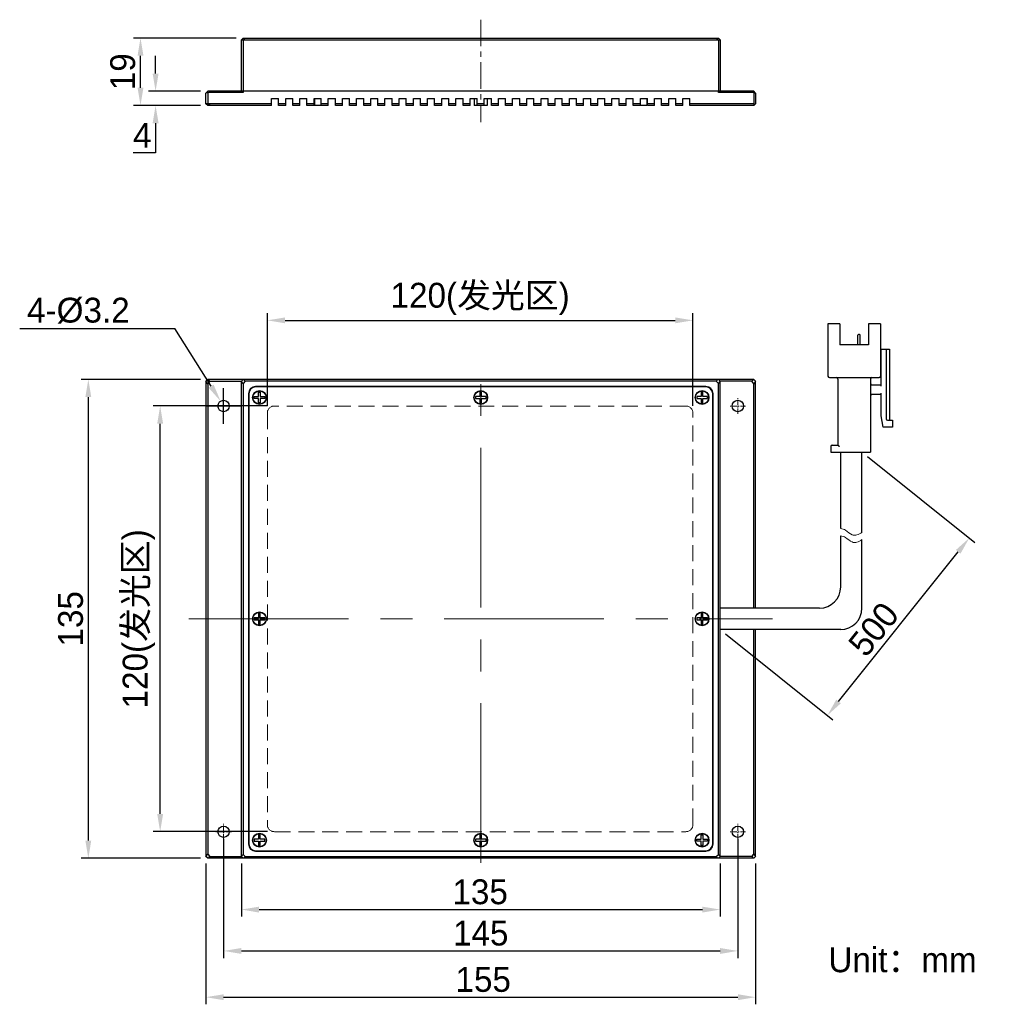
# Model space of a CAD drawing. Header units: inches. Extents: x 4548 to 4684, y -5474 to -5335.
import ezdxf

# ---------------------------------------------------------------- set-up
doc = ezdxf.new("R2010")
doc.units = ezdxf.units.IN
doc.header["$LTSCALE"] = 3
doc.header["$MEASUREMENT"] = 0
doc.header["$PDSIZE"] = -5
doc.linetypes.add('CENTERX2', pattern=[4, 2.5, -0.5, 0.5, -0.5])
doc.linetypes.add('DASHED2', pattern=[0.375, 0.25, -0.125])
doc.layers.get('Defpoints').update_dxf_attribs({"lineweight": 18})
for name, color, linetype, lineweight in [('中心线', 1, 'CENTERX2', 20), ('标注', 3, 'Continuous', 25), ('粗实线', 7, 'Continuous', 30), ('细实线', 7, 'Continuous', 15), ('虚线', 6, 'DASHED2', 18)]:
    doc.layers.add(name, color=color, linetype=linetype, lineweight=lineweight)
doc.styles.get("Standard").update_dxf_attribs({"font": '兰亭黑 GBK.TTF'})
doc.dimstyles.new('CST Standard', dxfattribs={"dimtxt": 3.5, "dimasz": 2.5, "dimexe": 1, "dimexo": 1, "dimgap": 0.6, "dimtad": 1, "dimtoh": 1, "dimdsep": 46, "dimtxsty": 'Standard', "dimcen": -2.5, "dimdle": 5, "dimclrd": 9, "dimclre": 9, "dimadec": 1, "dimazin": 2, "dimtfac": 1, "dimtofl": 0, "dimtmove": 0, "dimatfit": 0, "dimfxl": 1, "dimtolj": 1, "dimarcsym": 0})

# ---------------------------------------------------------------- blocks, each defined once
blk = doc.blocks.new('*X1')
at = {"layer": 'Defpoints', "color": 0}
for p in [(4573.98, -5453.06), (4651.48, -5453.06), (4651.48, -5472.89)]:
    blk.add_point(p, dxfattribs=at)
at = {"layer": '标注', "color": 9, "linetype": 'Continuous', "lineweight": -2, "ltscale": 3}
for p, q in [((4573.98, -5454.06), (4573.98, -5473.89)), ((4651.48, -5454.06), (4651.48, -5473.89)), ((4576.48, -5472.89), (4648.98, -5472.89))]:
    blk.add_line(p, q, dxfattribs=at)
at = {"layer": '标注', "color": 9}
for points in [[(4576.48, -5472.48), (4576.48, -5473.31), (4573.98, -5472.89)], [(4648.98, -5473.31), (4648.98, -5472.48), (4651.48, -5472.89)]]:
    blk.add_solid(points, dxfattribs=at)
at = {"layer": '标注', "color": 0, "ltscale": 3, "insert": (4613.08, -5470.41), "char_height": 3.5, "attachment_point": 5}
blk.add_mtext('\\A1;155', dxfattribs=at)
blk = doc.blocks.new('*X2')
at = {"layer": 'Defpoints', "color": 0}
for p in [(4578.98, -5453.06), (4646.48, -5453.06), (4646.48, -5460.54)]:
    blk.add_point(p, dxfattribs=at)
at = {"layer": '标注', "color": 9, "linetype": 'Continuous', "lineweight": -2, "ltscale": 3}
for p, q in [((4578.98, -5454.06), (4578.98, -5461.54)), ((4646.48, -5454.06), (4646.48, -5461.54)), ((4581.48, -5460.54), (4643.98, -5460.54))]:
    blk.add_line(p, q, dxfattribs=at)
at = {"layer": '标注', "color": 9}
for points in [[(4581.48, -5460.13), (4581.48, -5460.96), (4578.98, -5460.54)], [(4643.98, -5460.96), (4643.98, -5460.13), (4646.48, -5460.54)]]:
    blk.add_solid(points, dxfattribs=at)
at = {"layer": '标注', "color": 0, "ltscale": 3, "insert": (4612.65, -5458.06), "char_height": 3.5, "attachment_point": 5}
blk.add_mtext('\\A1;135', dxfattribs=at)
blk = doc.blocks.new('*X3')
at = {"layer": 'Defpoints', "color": 0}
for p in [(4567.54, -5389.56), (4583.65, -5389.56), (4583.65, -5449.56)]:
    blk.add_point(p, dxfattribs=at)
at = {"layer": '标注', "color": 9, "linetype": 'Continuous', "lineweight": -2, "ltscale": 3}
for p, q in [((4582.65, -5389.56), (4566.54, -5389.56)), ((4567.54, -5447.06), (4567.54, -5392.06)), ((4582.65, -5449.56), (4566.54, -5449.56))]:
    blk.add_line(p, q, dxfattribs=at)
at = {"layer": '标注', "color": 9}
for points in [[(4567.95, -5392.06), (4567.12, -5392.06), (4567.54, -5389.56)], [(4567.12, -5447.06), (4567.95, -5447.06), (4567.54, -5449.56)]]:
    blk.add_solid(points, dxfattribs=at)
at = {"layer": '标注', "color": 0, "ltscale": 3, "insert": (4564.53, -5419.56), "char_height": 3.5, "attachment_point": 5, "rotation": 90}
blk.add_mtext('\\A1;120(发光区)', dxfattribs=at)
blk = doc.blocks.new('*X4')
at = {"layer": 'Defpoints', "color": 0}
for p in [(4557.41, -5385.81), (4574.23, -5385.81), (4574.23, -5453.31)]:
    blk.add_point(p, dxfattribs=at)
at = {"layer": '标注', "color": 9, "linetype": 'Continuous', "lineweight": -2, "ltscale": 3}
for p, q in [((4573.23, -5385.81), (4556.41, -5385.81)), ((4557.41, -5450.81), (4557.41, -5388.31)), ((4573.23, -5453.31), (4556.41, -5453.31))]:
    blk.add_line(p, q, dxfattribs=at)
at = {"layer": '标注', "color": 9}
for points in [[(4557.82, -5388.31), (4556.99, -5388.31), (4557.41, -5385.81)], [(4556.99, -5450.81), (4557.82, -5450.81), (4557.41, -5453.31)]]:
    blk.add_solid(points, dxfattribs=at)
at = {"layer": '标注', "color": 0, "ltscale": 3, "insert": (4554.92, -5419.56), "char_height": 3.5, "attachment_point": 5, "rotation": 90}
blk.add_mtext('\\A1;135', dxfattribs=at)
blk = doc.blocks.new('*X5')
at = {"layer": 'Defpoints', "color": 0}
for p in [(4576.48, -5449.56), (4648.98, -5449.56), (4648.98, -5466.37)]:
    blk.add_point(p, dxfattribs=at)
at = {"layer": '标注', "color": 9, "linetype": 'Continuous', "lineweight": -2, "ltscale": 3}
for p, q in [((4576.48, -5450.56), (4576.48, -5467.37)), ((4648.98, -5450.56), (4648.98, -5467.37)), ((4578.98, -5466.37), (4646.48, -5466.37))]:
    blk.add_line(p, q, dxfattribs=at)
at = {"layer": '标注', "color": 9}
for points in [[(4578.98, -5465.96), (4578.98, -5466.79), (4576.48, -5466.37)], [(4646.48, -5466.79), (4646.48, -5465.96), (4648.98, -5466.37)]]:
    blk.add_solid(points, dxfattribs=at)
at = {"layer": '标注', "color": 0, "ltscale": 3, "insert": (4612.73, -5463.88), "char_height": 3.5, "attachment_point": 5}
blk.add_mtext('\\A1;145', dxfattribs=at)
blk = doc.blocks.new('*X6')
at = {"layer": 'Defpoints', "color": 0}
for p in [(4642.65, -5377.49), (4582.65, -5390.56), (4642.65, -5390.56)]:
    blk.add_point(p, dxfattribs=at)
at = {"layer": '标注', "color": 9, "linetype": 'Continuous', "lineweight": -2, "ltscale": 3}
for p, q in [((4582.65, -5389.56), (4582.65, -5376.49)), ((4585.15, -5377.49), (4640.15, -5377.49)), ((4642.65, -5389.56), (4642.65, -5376.49))]:
    blk.add_line(p, q, dxfattribs=at)
at = {"layer": '标注', "color": 9}
for points in [[(4585.15, -5377.08), (4585.15, -5377.91), (4582.65, -5377.49)], [(4640.15, -5377.91), (4640.15, -5377.08), (4642.65, -5377.49)]]:
    blk.add_solid(points, dxfattribs=at)
at = {"layer": '标注', "color": 0, "ltscale": 3, "insert": (4612.65, -5374.48), "char_height": 3.5, "attachment_point": 5}
blk.add_mtext('\\A1;120(发光区)', dxfattribs=at)
blk = doc.blocks.new('*X7')
at = {"layer": 'Defpoints', "color": 0}
for p in [(4576.06, -5388.89), (4576.91, -5390.24)]:
    blk.add_point(p, dxfattribs=at)
at = {"layer": '标注', "color": 9, "linetype": 'Continuous', "lineweight": -2, "ltscale": 3}
for p in [(4547.73, -5378.64), (4574.72, -5386.77)]:
    blk.add_line(p, (4569.58, -5378.64), dxfattribs=at)
at = {"layer": '标注', "color": 9, "linetype": 'Continuous', "ltscale": 3}
for p, q in [((4576.48, -5392.06), (4576.48, -5387.06)), ((4573.98, -5389.56), (4578.98, -5389.56))]:
    blk.add_line(p, q, dxfattribs=at)
at = {"layer": '标注', "color": 9}
blk.add_solid([(4574.37, -5387), (4575.07, -5386.55), (4576.06, -5388.89)], dxfattribs=at)
at = {"layer": '标注', "color": 0, "ltscale": 3, "insert": (4556, -5376.12), "char_height": 3.5, "attachment_point": 5}
blk.add_mtext('\\A1;\\A1;4-{\\fArial|b0|i0|c134|p34;%%C}3.2', dxfattribs=at)
blk = doc.blocks.new('*X8')
at = {"layer": 'Defpoints', "color": 0}
for p in [(4666.48, -5396.06), (4681.61, -5408.17), (4646.48, -5421.06)]:
    blk.add_point(p, dxfattribs=at)
at = {"layer": '标注', "color": 9, "linetype": 'Continuous', "lineweight": -2, "ltscale": 3}
for p, q in [((4667.26, -5396.69), (4682.39, -5408.79)), ((4663.17, -5431.21), (4680.05, -5410.12)), ((4647.26, -5421.69), (4662.39, -5433.79))]:
    blk.add_line(p, q, dxfattribs=at)
at = {"layer": '标注', "color": 9}
for points in [[(4680.37, -5410.38), (4679.72, -5409.86), (4681.61, -5408.17)], [(4662.85, -5430.95), (4663.5, -5431.47), (4661.61, -5433.17)]]:
    blk.add_solid(points, dxfattribs=at)
at = {"layer": '标注', "color": 0, "ltscale": 3, "insert": (4668.13, -5421.03), "char_height": 3.5, "attachment_point": 5, "rotation": 51.3402}
blk.add_mtext('\\A1;500', dxfattribs=at)
blk = doc.blocks.new('*X9')
at = {"layer": 'Defpoints', "color": 0}
for p in [(4566.89, -5345.2), (4574.23, -5345.2), (4574.23, -5347.2)]:
    blk.add_point(p, dxfattribs=at)
at = {"layer": '标注', "color": 9, "linetype": 'Continuous', "lineweight": -2, "ltscale": 3}
for p, q in [((4566.89, -5342.7), (4566.89, -5340.2)), ((4573.23, -5345.2), (4565.89, -5345.2)), ((4573.23, -5347.2), (4565.89, -5347.2)), ((4566.89, -5349.7), (4566.89, -5353.87)), ((4566.89, -5353.87), (4563.73, -5353.87))]:
    blk.add_line(p, q, dxfattribs=at)
at = {"layer": '标注', "color": 9}
for points in [[(4566.47, -5342.7), (4567.31, -5342.7), (4566.89, -5345.2)], [(4567.31, -5349.7), (4566.47, -5349.7), (4566.89, -5347.2)]]:
    blk.add_solid(points, dxfattribs=at)
at = {"layer": '标注', "color": 0, "ltscale": 3, "insert": (4565.01, -5351.41), "char_height": 3.5, "attachment_point": 5}
blk.add_mtext('\\A1;4', dxfattribs=at)
blk = doc.blocks.new('*X10')
at = {"layer": 'Defpoints', "color": 0}
for p in [(4564.76, -5337.7), (4579.23, -5337.7), (4574.23, -5347.2)]:
    blk.add_point(p, dxfattribs=at)
at = {"layer": '标注', "color": 9, "linetype": 'Continuous', "lineweight": -2, "ltscale": 3}
for p, q in [((4578.23, -5337.7), (4563.76, -5337.7)), ((4564.76, -5344.7), (4564.76, -5340.2)), ((4573.23, -5347.2), (4563.76, -5347.2))]:
    blk.add_line(p, q, dxfattribs=at)
at = {"layer": '标注', "color": 9}
for points in [[(4565.18, -5340.2), (4564.35, -5340.2), (4564.76, -5337.7)], [(4564.35, -5344.7), (4565.18, -5344.7), (4564.76, -5347.2)]]:
    blk.add_solid(points, dxfattribs=at)
at = {"layer": '标注', "color": 0, "ltscale": 3, "insert": (4562.27, -5342.45), "char_height": 3.5, "attachment_point": 5, "rotation": 90}
blk.add_mtext('\\A1;19', dxfattribs=at)

msp = doc.modelspace()

# ---------------------------------------------------------------- linework, layer by layer
at = {"layer": '中心线', "color": 0, "ltscale": 0.5}
msp.add_line((4612.7325, -5335.1146), (4612.7325, -5349.5741), dxfattribs=at)
at = {"layer": '中心线', "color": 0, "ltscale": 3}
for p, q in [((4612.7325, -5453.9671), (4612.7325, -5385.1601)), ((4571.5947, -5419.5636), (4653.8703, -5419.5636))]:
    msp.add_line(p, q, dxfattribs=at)
at = {"layer": '中心线', "color": 0, "ltscale": 0.1}
for p, q in [((4576.4825, -5390.6636), (4576.4825, -5388.4636)), ((4648.9825, -5390.6636), (4648.9825, -5388.4636)), ((4577.5825, -5389.5636), (4575.3825, -5389.5636)), ((4650.0825, -5389.5636), (4647.8825, -5389.5636)), ((4577.5825, -5449.5636), (4575.3825, -5449.5636)), ((4576.4825, -5450.6636), (4576.4825, -5448.4636)), ((4650.0825, -5449.5636), (4647.8825, -5449.5636)), ((4648.9825, -5450.6636), (4648.9825, -5448.4636))]:
    msp.add_line(p, q, dxfattribs=at)
at = {"layer": '粗实线', "color": 0}
for p, q in [((4579.2325, -5337.7011), (4578.9825, -5337.9511)), ((4578.9825, -5345.2046), (4578.9825, -5337.9511)), ((4579.2325, -5337.9792), (4578.9825, -5337.9792)), ((4579.2325, -5337.7011), (4646.2325, -5337.7011)), ((4579.2887, -5337.9511), (4579.2325, -5337.9792)), ((4579.2325, -5337.9792), (4579.2325, -5345.2011)), ((4579.5387, -5337.7011), (4579.2887, -5337.9511)), ((4579.2887, -5337.9511), (4646.1763, -5337.9511)), ((4645.9263, -5337.7011), (4646.1763, -5337.9511)), ((4646.2325, -5337.9792), (4646.1763, -5337.9511)), ((4646.2325, -5337.7011), (4646.4825, -5337.9511)), ((4646.2325, -5337.9792), (4646.2325, -5345.2011)), ((4646.4825, -5337.9792), (4646.2325, -5337.9792)), ((4646.4825, -5337.9511), (4646.4825, -5345.2011)), ((4573.9825, -5345.4511), (4574.2325, -5345.2011)), ((4573.9825, -5346.9511), (4573.9825, -5345.4511)), ((4574.2325, -5345.4286), (4573.9832, -5345.4504)), ((4651.2325, -5345.2011), (4574.2325, -5345.2011)), ((4574.3456, -5345.3761), (4574.2325, -5345.4286)), ((4574.2325, -5345.4286), (4574.2325, -5346.9049)), ((4574.3456, -5345.3761), (4574.5207, -5345.2011)), ((4579.2275, -5345.3761), (4574.3456, -5345.3761)), ((4579.2275, -5345.3761), (4578.9825, -5345.2046)), ((4579.2275, -5345.2011), (4579.2275, -5345.3761)), ((4646.2325, -5345.3761), (4646.2325, -5345.2011)), ((4646.4825, -5345.2011), (4646.2325, -5345.3761)), ((4651.1193, -5345.3761), (4646.2325, -5345.3761)), ((4650.9443, -5345.2011), (4651.1193, -5345.3761)), ((4651.2325, -5345.4286), (4651.1193, -5345.3761)), ((4651.4825, -5345.4511), (4651.2325, -5345.2011)), ((4651.2325, -5345.4286), (4651.2325, -5346.9511)), ((4651.4818, -5345.4504), (4651.2325, -5345.4286)), ((4651.4825, -5345.4511), (4651.4825, -5346.9511)), ((4573.9825, -5346.9049), (4574.2325, -5346.9049)), ((4574.2325, -5347.2011), (4573.9825, -5346.9511)), ((4574.2325, -5346.9049), (4574.325, -5346.9511)), ((4574.575, -5347.2011), (4574.325, -5346.9511)), ((4583.2325, -5346.9511), (4574.325, -5346.9511)), ((4583.2325, -5346.2011), (4584.2325, -5346.2011)), ((4583.2325, -5347.2011), (4583.2325, -5346.2011)), ((4584.2325, -5347.2011), (4584.2325, -5346.2011)), ((4585.2325, -5346.9511), (4584.2325, -5346.9511)), ((4585.2325, -5346.2011), (4586.2325, -5346.2011)), ((4585.2325, -5347.2011), (4585.2325, -5346.2011)), ((4586.2325, -5347.2011), (4586.2325, -5346.2011)), ((4587.2325, -5346.9511), (4586.2325, -5346.9511)), ((4587.2325, -5346.2011), (4588.2325, -5346.2011)), ((4587.2325, -5347.2011), (4587.2325, -5346.2011)), ((4588.2325, -5347.2011), (4588.2325, -5346.2011)), ((4589.2325, -5346.9511), (4588.2325, -5346.9511)), ((4589.2325, -5346.2011), (4590.2325, -5346.2011)), ((4589.2325, -5347.2011), (4589.2325, -5346.2011)), ((4589.3075, -5346.2011), (4589.3075, -5347.2011)), ((4590.2325, -5347.2011), (4590.2325, -5346.2011)), ((4591.2325, -5346.9511), (4590.2325, -5346.9511)), ((4591.2325, -5346.2011), (4592.2325, -5346.2011)), ((4591.2325, -5347.2011), (4591.2325, -5346.2011)), ((4592.2325, -5347.2011), (4592.2325, -5346.2011)), ((4593.2325, -5346.9511), (4592.2325, -5346.9511)), ((4593.2325, -5346.2011), (4594.2325, -5346.2011)), ((4593.2325, -5347.2011), (4593.2325, -5346.2011)), ((4594.2325, -5347.2011), (4594.2325, -5346.2011)), ((4595.2325, -5346.9511), (4594.2325, -5346.9511)), ((4595.2325, -5346.2011), (4596.2325, -5346.2011)), ((4595.2325, -5347.2011), (4595.2325, -5346.2011)), ((4596.2325, -5347.2011), (4596.2325, -5346.2011)), ((4597.2325, -5346.9511), (4596.2325, -5346.9511)), ((4597.2325, -5346.2011), (4598.2325, -5346.2011)), ((4597.2325, -5347.2011), (4597.2325, -5346.2011)), ((4598.2325, -5347.2011), (4598.2325, -5346.2011)), ((4599.2325, -5346.9511), (4598.2325, -5346.9511)), ((4599.2325, -5346.2011), (4600.2325, -5346.2011)), ((4599.2325, -5347.2011), (4599.2325, -5346.2011)), ((4600.2325, -5347.2011), (4600.2325, -5346.2011)), ((4601.2325, -5346.9511), (4600.2325, -5346.9511)), ((4601.2325, -5346.2011), (4602.2325, -5346.2011)), ((4601.2325, -5347.2011), (4601.2325, -5346.2011)), ((4602.2325, -5347.2011), (4602.2325, -5346.2011)), ((4603.2325, -5346.9511), (4602.2325, -5346.9511)), ((4603.2325, -5346.2011), (4604.2325, -5346.2011)), ((4603.2325, -5347.2011), (4603.2325, -5346.2011)), ((4604.2325, -5347.2011), (4604.2325, -5346.2011)), ((4605.2325, -5346.9511), (4604.2325, -5346.9511)), ((4605.2325, -5346.2011), (4606.2325, -5346.2011)), ((4605.2325, -5347.2011), (4605.2325, -5346.2011)), ((4606.2325, -5347.2011), (4606.2325, -5346.2011)), ((4607.2325, -5346.9511), (4606.2325, -5346.9511)), ((4607.2325, -5346.2011), (4608.2325, -5346.2011)), ((4607.2325, -5347.2011), (4607.2325, -5346.2011)), ((4608.2325, -5347.2011), (4608.2325, -5346.2011)), ((4609.2325, -5346.9511), (4608.2325, -5346.9511)), ((4609.2325, -5346.2011), (4610.2325, -5346.2011)), ((4609.2325, -5347.2011), (4609.2325, -5346.2011)), ((4610.2325, -5347.2011), (4610.2325, -5346.2011)), ((4611.2325, -5346.9511), (4610.2325, -5346.9511)), ((4611.2325, -5346.2011), (4612.2325, -5346.2011)), ((4611.2325, -5347.2011), (4611.2325, -5346.2011)), ((4611.8075, -5346.2011), (4611.8075, -5347.2011)), ((4612.2325, -5347.2011), (4612.2325, -5346.2011)), ((4613.2325, -5346.9511), (4612.2325, -5346.9511)), ((4613.2325, -5346.2011), (4614.2325, -5346.2011)), ((4613.2325, -5347.2011), (4613.2325, -5346.2011)), ((4613.6575, -5346.2011), (4613.6575, -5347.2011)), ((4614.2325, -5347.2011), (4614.2325, -5346.2011)), ((4615.2325, -5346.9511), (4614.2325, -5346.9511)), ((4615.2325, -5346.2011), (4616.2325, -5346.2011)), ((4615.2325, -5347.2011), (4615.2325, -5346.2011)), ((4616.2325, -5347.2011), (4616.2325, -5346.2011)), ((4617.2325, -5346.9511), (4616.2325, -5346.9511)), ((4617.2325, -5346.2011), (4618.2325, -5346.2011)), ((4617.2325, -5347.2011), (4617.2325, -5346.2011)), ((4618.2325, -5347.2011), (4618.2325, -5346.2011)), ((4619.2325, -5346.9511), (4618.2325, -5346.9511)), ((4619.2325, -5346.2011), (4620.2325, -5346.2011)), ((4619.2325, -5347.2011), (4619.2325, -5346.2011)), ((4620.2325, -5347.2011), (4620.2325, -5346.2011)), ((4621.2325, -5346.9511), (4620.2325, -5346.9511)), ((4621.2325, -5346.2011), (4622.2325, -5346.2011)), ((4621.2325, -5347.2011), (4621.2325, -5346.2011)), ((4622.2325, -5347.2011), (4622.2325, -5346.2011)), ((4623.2325, -5346.9511), (4622.2325, -5346.9511)), ((4623.2325, -5347.2011), (4623.2325, -5346.2011)), ((4623.2325, -5346.2011), (4624.2325, -5346.2011)), ((4624.2325, -5347.2011), (4624.2325, -5346.2011)), ((4625.2325, -5346.9511), (4624.2325, -5346.9511)), ((4625.2325, -5347.2011), (4625.2325, -5346.2011)), ((4625.2325, -5346.2011), (4626.2325, -5346.2011)), ((4626.2325, -5347.2011), (4626.2325, -5346.2011)), ((4627.2325, -5346.9511), (4626.2325, -5346.9511)), ((4627.2325, -5347.2011), (4627.2325, -5346.2011)), ((4627.2325, -5346.2011), (4628.2325, -5346.2011)), ((4628.2325, -5347.2011), (4628.2325, -5346.2011)), ((4629.2325, -5346.9511), (4628.2325, -5346.9511)), ((4629.2325, -5347.2011), (4629.2325, -5346.2011)), ((4629.2325, -5346.2011), (4630.2325, -5346.2011)), ((4630.2325, -5347.2011), (4630.2325, -5346.2011)), ((4631.2325, -5346.9511), (4630.2325, -5346.9511)), ((4631.2325, -5347.2011), (4631.2325, -5346.2011)), ((4631.2325, -5346.2011), (4632.2325, -5346.2011)), ((4632.2325, -5347.2011), (4632.2325, -5346.2011)), ((4633.2325, -5346.9511), (4632.2325, -5346.9511)), ((4633.2325, -5347.2011), (4633.2325, -5346.2011)), ((4633.2325, -5346.2011), (4634.2325, -5346.2011)), ((4634.2325, -5347.2011), (4634.2325, -5346.2011)), ((4635.2325, -5346.9511), (4634.2325, -5346.9511)), ((4635.2325, -5347.2011), (4635.2325, -5346.2011)), ((4635.2325, -5346.2011), (4636.2325, -5346.2011)), ((4636.1575, -5346.2011), (4636.1575, -5347.2011)), ((4636.2325, -5347.2011), (4636.2325, -5346.2011)), ((4637.2325, -5346.9511), (4636.2325, -5346.9511)), ((4637.2325, -5347.2011), (4637.2325, -5346.2011)), ((4637.2325, -5346.2011), (4638.2325, -5346.2011)), ((4638.2325, -5347.2011), (4638.2325, -5346.2011)), ((4639.2325, -5346.9511), (4638.2325, -5346.9511)), ((4639.2325, -5347.2011), (4639.2325, -5346.2011)), ((4639.2325, -5346.2011), (4640.2325, -5346.2011)), ((4640.2325, -5347.2011), (4640.2325, -5346.2011)), ((4641.2325, -5346.9511), (4640.2325, -5346.9511)), ((4641.2325, -5347.2011), (4641.2325, -5346.2011)), ((4641.2325, -5346.2011), (4642.2325, -5346.2011)), ((4642.2325, -5347.2011), (4642.2325, -5346.2011)), ((4651.2325, -5346.9511), (4642.2325, -5346.9511)), ((4651.4825, -5346.9511), (4651.2325, -5347.2011)), ((4651.2325, -5346.9511), (4651.3575, -5347.0761)), ((4583.2325, -5347.2011), (4574.2325, -5347.2011)), ((4585.2325, -5347.2011), (4584.2325, -5347.2011)), ((4587.2325, -5347.2011), (4586.2325, -5347.2011)), ((4589.2325, -5347.2011), (4588.2325, -5347.2011)), ((4590.2325, -5347.2011), (4589.3075, -5347.2011)), ((4591.2325, -5347.2011), (4590.2325, -5347.2011)), ((4593.2325, -5347.2011), (4592.2325, -5347.2011)), ((4595.2325, -5347.2011), (4594.2325, -5347.2011)), ((4597.2325, -5347.2011), (4596.2325, -5347.2011)), ((4599.2325, -5347.2011), (4598.2325, -5347.2011)), ((4601.2325, -5347.2011), (4600.2325, -5347.2011)), ((4603.2325, -5347.2011), (4602.2325, -5347.2011)), ((4605.2325, -5347.2011), (4604.2325, -5347.2011)), ((4607.2325, -5347.2011), (4606.2325, -5347.2011)), ((4609.2325, -5347.2011), (4608.2325, -5347.2011)), ((4611.2325, -5347.2011), (4610.2325, -5347.2011)), ((4612.2325, -5347.2011), (4611.8075, -5347.2011)), ((4613.2325, -5347.2011), (4612.2325, -5347.2011)), ((4613.6575, -5347.2011), (4613.2325, -5347.2011)), ((4615.2325, -5347.2011), (4614.2325, -5347.2011)), ((4617.2325, -5347.2011), (4616.2325, -5347.2011)), ((4619.2325, -5347.2011), (4618.2325, -5347.2011)), ((4621.2325, -5347.2011), (4620.2325, -5347.2011)), ((4623.2325, -5347.2011), (4622.2325, -5347.2011)), ((4625.2325, -5347.2011), (4624.2325, -5347.2011)), ((4627.2325, -5347.2011), (4626.2325, -5347.2011)), ((4629.2325, -5347.2011), (4628.2325, -5347.2011)), ((4631.2325, -5347.2011), (4630.2325, -5347.2011)), ((4633.2325, -5347.2011), (4632.2325, -5347.2011)), ((4635.2325, -5347.2011), (4634.2325, -5347.2011)), ((4636.1575, -5347.2011), (4635.2325, -5347.2011)), ((4637.2325, -5347.2011), (4636.2325, -5347.2011)), ((4639.2325, -5347.2011), (4638.2325, -5347.2011)), ((4641.2325, -5347.2011), (4640.2325, -5347.2011)), ((4651.2325, -5347.2011), (4642.2325, -5347.2011)), ((4663.3825, -5377.9636), (4661.6825, -5377.9636)), ((4661.6825, -5377.9636), (4661.6825, -5385.3636)), ((4663.3825, -5377.9636), (4663.3825, -5380.9636)), ((4669.0825, -5377.9636), (4667.3825, -5377.9636)), ((4667.3825, -5377.9636), (4667.3825, -5380.9636)), ((4669.0825, -5377.9636), (4669.0825, -5385.3636)), ((4665.8819, -5380.9636), (4665.8819, -5379.5836)), ((4666.1325, -5379.4836), (4665.9819, -5379.4836)), ((4666.2325, -5380.9636), (4666.2325, -5379.5836)), ((4667.3825, -5380.9636), (4663.3825, -5380.9636)), ((4669.0825, -5381.5636), (4670.3825, -5381.5636)), ((4669.1825, -5386.7636), (4669.1825, -5381.5636)), ((4669.8825, -5381.5636), (4669.8825, -5391.3636)), ((4670.3825, -5381.5636), (4670.3825, -5391.5636)), ((4669.1825, -5382.7636), (4669.0825, -5382.7636)), ((4573.9825, -5386.0636), (4574.2325, -5385.8136)), ((4651.2325, -5385.8136), (4574.2325, -5385.8136)), ((4574.5207, -5386.0636), (4574.3456, -5385.8136)), ((4578.9825, -5386.0636), (4579.2325, -5385.8136)), ((4579.2275, -5385.8136), (4578.9825, -5386.0586)), ((4579.5387, -5386.0636), (4579.2887, -5385.8136)), ((4645.9263, -5386.0636), (4646.1763, -5385.8136)), ((4646.2325, -5385.8136), (4646.4825, -5386.0636)), ((4646.4825, -5386.0586), (4646.2375, -5385.8136)), ((4651.1193, -5385.8136), (4650.9443, -5386.0636)), ((4651.4825, -5386.0636), (4651.2325, -5385.8136)), ((4661.8825, -5385.5636), (4668.8825, -5385.5636)), ((4663.0825, -5385.7636), (4663.0825, -5395.0636)), ((4667.6825, -5385.7636), (4667.6825, -5396.0636)), ((4573.9825, -5386.0636), (4573.9825, -5453.0636)), ((4574.2325, -5386.4189), (4573.9832, -5386.0629)), ((4574.5207, -5386.0636), (4574.2325, -5386.4189)), ((4574.2325, -5386.4189), (4574.2325, -5452.7083)), ((4574.5207, -5386.0636), (4578.9825, -5386.0636)), ((4578.9825, -5453.0686), (4578.9825, -5386.0586)), ((4579.2325, -5386.3698), (4578.9825, -5386.1198)), ((4579.5387, -5386.0636), (4579.2325, -5386.3698)), ((4579.2325, -5386.3698), (4579.2325, -5452.7574)), ((4645.9263, -5386.0636), (4579.5387, -5386.0636)), ((4644.4825, -5386.8136), (4580.9825, -5386.8136)), ((4644.4325, -5386.8636), (4581.0325, -5386.8636)), ((4646.2325, -5386.3698), (4645.9263, -5386.0636)), ((4646.2325, -5386.3698), (4646.4825, -5386.1198)), ((4646.2325, -5452.7574), (4646.2325, -5386.3698)), ((4646.4825, -5453.0636), (4646.4825, -5386.0586)), ((4650.9443, -5386.0636), (4646.4825, -5386.0636)), ((4651.2325, -5386.4189), (4650.9443, -5386.0636)), ((4651.4818, -5386.0629), (4651.2325, -5386.4189)), ((4651.2325, -5418.0636), (4651.2325, -5386.4189)), ((4651.4825, -5418.0636), (4651.4825, -5386.0636)), ((4667.8825, -5386.5636), (4669.1825, -5386.5636)), ((4579.9825, -5387.8136), (4579.9825, -5451.3136)), ((4580.0325, -5387.8636), (4580.0325, -5451.2636)), ((4580.7825, -5388.4886), (4580.7825, -5388.2386)), ((4580.7825, -5388.2386), (4581.4075, -5388.2386)), ((4581.4075, -5388.4886), (4580.7825, -5388.4886)), ((4581.4075, -5388.2386), (4581.4075, -5387.6136)), ((4581.4075, -5387.6136), (4581.6575, -5387.6136)), ((4581.4075, -5389.1136), (4581.4075, -5388.4886)), ((4581.6575, -5387.6136), (4581.6575, -5388.2386)), ((4581.6575, -5388.2386), (4582.2825, -5388.2386)), ((4581.6575, -5388.4886), (4581.6575, -5389.1136)), ((4582.2825, -5388.4886), (4581.6575, -5388.4886)), ((4582.2825, -5388.2386), (4582.2825, -5388.4886)), ((4611.9825, -5388.2386), (4611.9825, -5388.4886)), ((4612.6075, -5388.2386), (4611.9825, -5388.2386)), ((4611.9825, -5388.4886), (4612.6075, -5388.4886)), ((4612.6075, -5387.6136), (4612.6075, -5388.2386)), ((4612.8575, -5387.6136), (4612.6075, -5387.6136)), ((4612.6075, -5388.4886), (4612.6075, -5389.1136)), ((4612.8575, -5388.2386), (4612.8575, -5387.6136)), ((4613.4825, -5388.2386), (4612.8575, -5388.2386)), ((4612.8575, -5389.1136), (4612.8575, -5388.4886)), ((4612.8575, -5388.4886), (4613.4825, -5388.4886)), ((4613.4825, -5388.4886), (4613.4825, -5388.2386)), ((4643.1825, -5388.2386), (4643.1825, -5388.4886)), ((4643.8075, -5388.2386), (4643.1825, -5388.2386)), ((4643.1825, -5388.4886), (4643.8075, -5388.4886)), ((4643.8075, -5387.6136), (4643.8075, -5388.2386)), ((4644.0575, -5387.6136), (4643.8075, -5387.6136)), ((4643.8075, -5388.4886), (4643.8075, -5389.1136)), ((4644.0575, -5388.2386), (4644.0575, -5387.6136)), ((4644.6825, -5388.2386), (4644.0575, -5388.2386)), ((4644.0575, -5389.1136), (4644.0575, -5388.4886)), ((4644.0575, -5388.4886), (4644.6825, -5388.4886)), ((4644.6825, -5388.4886), (4644.6825, -5388.2386)), ((4645.4325, -5451.2636), (4645.4325, -5387.8636)), ((4645.4825, -5451.3136), (4645.4825, -5387.8136)), ((4669.1825, -5387.9636), (4667.8825, -5387.9636)), ((4669.1825, -5390.9636), (4669.1825, -5387.7636)), ((4581.6575, -5389.1136), (4581.4075, -5389.1136)), ((4612.6075, -5389.1136), (4612.8575, -5389.1136)), ((4643.8075, -5389.1136), (4644.0575, -5389.1136)), ((4669.4825, -5392.5636), (4669.1825, -5390.9636)), ((4670.7825, -5392.5636), (4669.4825, -5392.5636)), ((4670.0825, -5391.5636), (4670.7825, -5391.5636)), ((4670.7825, -5391.5636), (4670.7825, -5392.5636)), ((4662.0825, -5395.2636), (4662.0825, -5396.0636)), ((4662.2825, -5395.0636), (4663.0825, -5395.0636)), ((4662.0825, -5396.0636), (4667.6825, -5396.0636)), ((4581.6575, -5418.8136), (4581.4075, -5418.8136)), ((4581.4075, -5418.8136), (4581.4075, -5419.4386)), ((4581.6575, -5419.4386), (4581.6575, -5418.8136)), ((4643.8075, -5418.8136), (4643.8075, -5419.4386)), ((4644.0575, -5418.8136), (4643.8075, -5418.8136)), ((4644.0575, -5419.4386), (4644.0575, -5418.8136)), ((4581.4075, -5419.4386), (4580.7825, -5419.4386)), ((4580.7825, -5419.4386), (4580.7825, -5419.6886)), ((4580.7825, -5419.6886), (4581.4075, -5419.6886)), ((4581.4075, -5419.6886), (4581.4075, -5420.3136)), ((4581.4075, -5420.3136), (4581.6575, -5420.3136)), ((4582.2825, -5419.4386), (4581.6575, -5419.4386)), ((4581.6575, -5419.6886), (4582.2825, -5419.6886)), ((4581.6575, -5420.3136), (4581.6575, -5419.6886)), ((4582.2825, -5419.6886), (4582.2825, -5419.4386)), ((4643.1825, -5419.4386), (4643.1825, -5419.6886)), ((4643.8075, -5419.4386), (4643.1825, -5419.4386)), ((4643.1825, -5419.6886), (4643.8075, -5419.6886)), ((4643.8075, -5419.6886), (4643.8075, -5420.3136)), ((4643.8075, -5420.3136), (4644.0575, -5420.3136)), ((4644.6825, -5419.4386), (4644.0575, -5419.4386)), ((4644.0575, -5420.3136), (4644.0575, -5419.6886)), ((4644.0575, -5419.6886), (4644.6825, -5419.6886)), ((4644.6825, -5419.6886), (4644.6825, -5419.4386)), ((4651.2325, -5452.7083), (4651.2325, -5421.0636)), ((4651.4825, -5453.0636), (4651.4825, -5421.0636)), ((4580.7825, -5450.6386), (4580.7825, -5450.8886)), ((4581.4075, -5450.6386), (4580.7825, -5450.6386)), ((4580.7825, -5450.8886), (4581.4075, -5450.8886)), ((4581.4075, -5450.0136), (4581.4075, -5450.6386)), ((4581.6575, -5450.0136), (4581.4075, -5450.0136)), ((4581.4075, -5450.8886), (4581.4075, -5451.5136)), ((4581.6575, -5450.6386), (4581.6575, -5450.0136)), ((4582.2825, -5450.6386), (4581.6575, -5450.6386)), ((4581.6575, -5451.5136), (4581.6575, -5450.8886)), ((4581.6575, -5450.8886), (4582.2825, -5450.8886)), ((4582.2825, -5450.8886), (4582.2825, -5450.6386)), ((4612.6075, -5450.6386), (4611.9825, -5450.6386)), ((4611.9825, -5450.6386), (4611.9825, -5450.8886)), ((4611.9825, -5450.8886), (4612.6075, -5450.8886)), ((4612.8575, -5450.0136), (4612.6075, -5450.0136)), ((4612.6075, -5450.0136), (4612.6075, -5450.6386)), ((4612.6075, -5450.8886), (4612.6075, -5451.5136)), ((4612.8575, -5450.6386), (4612.8575, -5450.0136)), ((4613.4825, -5450.6386), (4612.8575, -5450.6386)), ((4612.8575, -5450.8886), (4613.4825, -5450.8886)), ((4612.8575, -5451.5136), (4612.8575, -5450.8886)), ((4613.4825, -5450.8886), (4613.4825, -5450.6386)), ((4643.1825, -5450.8886), (4643.1825, -5450.6386)), ((4643.1825, -5450.6386), (4643.8075, -5450.6386)), ((4643.8075, -5450.8886), (4643.1825, -5450.8886)), ((4643.8075, -5450.6386), (4643.8075, -5450.0136)), ((4643.8075, -5450.0136), (4644.0575, -5450.0136)), ((4643.8075, -5451.5136), (4643.8075, -5450.8886)), ((4644.0575, -5450.0136), (4644.0575, -5450.6386)), ((4644.0575, -5450.6386), (4644.6825, -5450.6386)), ((4644.0575, -5450.8886), (4644.0575, -5451.5136)), ((4644.6825, -5450.8886), (4644.0575, -5450.8886)), ((4644.6825, -5450.6386), (4644.6825, -5450.8886)), ((4580.9825, -5452.3136), (4644.4825, -5452.3136)), ((4581.0325, -5452.2636), (4644.4325, -5452.2636)), ((4581.4075, -5451.5136), (4581.6575, -5451.5136)), ((4612.6075, -5451.5136), (4612.8575, -5451.5136)), ((4644.0575, -5451.5136), (4643.8075, -5451.5136)), ((4574.2325, -5453.3136), (4573.9825, -5453.0636)), ((4573.9832, -5453.0644), (4574.2325, -5452.7083)), ((4574.2325, -5452.7083), (4574.5207, -5453.0636)), ((4646.2325, -5453.3136), (4574.2325, -5453.3136)), ((4574.3456, -5453.3136), (4574.5207, -5453.0636)), ((4574.5207, -5453.0636), (4578.9825, -5453.0636)), ((4579.2325, -5452.7574), (4578.9825, -5453.0074)), ((4579.2325, -5453.3136), (4578.9825, -5453.0636)), ((4578.9825, -5453.0686), (4579.2275, -5453.3136)), ((4579.2325, -5452.7574), (4579.5387, -5453.0636)), ((4579.5387, -5453.0636), (4579.2887, -5453.3136)), ((4579.5387, -5453.0636), (4645.9263, -5453.0636)), ((4645.9263, -5453.0636), (4646.2325, -5452.7574)), ((4645.9263, -5453.0636), (4646.1763, -5453.3136)), ((4646.2325, -5452.7574), (4646.4825, -5453.0074)), ((4646.4825, -5453.0636), (4646.2325, -5453.3136)), ((4651.2325, -5453.3136), (4646.2325, -5453.3136)), ((4650.9443, -5453.0636), (4646.4825, -5453.0636)), ((4650.9443, -5453.0636), (4651.2325, -5452.7083)), ((4650.9443, -5453.0636), (4651.1193, -5453.3136)), ((4651.2325, -5452.7083), (4651.4818, -5453.0644)), ((4651.4825, -5453.0636), (4651.2325, -5453.3136))]:
    msp.add_line(p, q, dxfattribs=at)
at = {"layer": '粗实线', "color": 0, "ltscale": 3}
for p, q in [((4663.4825, -5406.8247), (4663.4825, -5396.0636)), ((4666.4825, -5407.3719), (4666.4825, -5396.0636)), ((4663.4825, -5415.0636), (4663.4825, -5407.8508)), ((4666.4825, -5418.0636), (4666.4825, -5408.3979)), ((4660.4825, -5418.0636), (4646.4825, -5418.0636)), ((4663.4825, -5421.0636), (4646.4825, -5421.0636))]:
    msp.add_line(p, q, dxfattribs=at)
at = {"layer": '粗实线', "color": 0}
for centre, radius in [((4576.4825, -5389.5636), 0.8), ((4581.5325, -5388.3636), 0.975), ((4581.5325, -5388.3636), 0.925), ((4612.7325, -5388.3636), 0.975), ((4612.7325, -5388.3636), 0.925), ((4643.9325, -5388.3636), 0.975), ((4643.9325, -5388.3636), 0.925), ((4648.9825, -5389.5636), 0.8), ((4581.5325, -5419.5636), 0.975), ((4581.5325, -5419.5636), 0.925), ((4643.9325, -5419.5636), 0.975), ((4643.9325, -5419.5636), 0.925), ((4576.4825, -5449.5636), 0.8), ((4581.5325, -5450.7636), 0.975), ((4612.7325, -5450.7636), 0.975), ((4643.9325, -5450.7636), 0.975), ((4648.9825, -5449.5636), 0.8), ((4581.5325, -5450.7636), 0.925), ((4612.7325, -5450.7636), 0.925), ((4643.9325, -5450.7636), 0.925)]:
    msp.add_circle(centre, radius, dxfattribs=at)
for centre, radius, start, end in [((4665.9819, -5379.5836), 0.1, 90, 180), ((4666.1325, -5379.5836), 0.1, 360, 90), ((4661.8825, -5385.3636), 0.2, 180, 270), ((4662.8825, -5385.7636), 0.2, 360, 90), ((4667.8825, -5385.7636), 0.2, 90, 180), ((4668.8825, -5385.3636), 0.2, 270, 0), ((4580.9825, -5387.8136), 1, 90, 180), ((4581.0325, -5387.8636), 1, 90, 180), ((4644.4325, -5387.8636), 1, 0, 90), ((4644.4825, -5387.8136), 1, 360, 90), ((4667.8825, -5386.3636), 0.2, 180, 270), ((4667.8825, -5388.1636), 0.2, 90, 180), ((4670.0825, -5391.3636), 0.2, 180, 270), ((4662.2825, -5395.2636), 0.2, 90, 180), ((4580.9825, -5451.3136), 1, 180, 270), ((4581.0325, -5451.2636), 1, 180, 270), ((4644.4325, -5451.2636), 1, 270, 0), ((4644.4825, -5451.3136), 1, 270, 0)]:
    msp.add_arc(centre, radius, start, end, dxfattribs=at)
at = {"layer": '粗实线', "color": 0, "ltscale": 3}
for centre, end in [((4660.4825, -5415.0636), 360), ((4663.4825, -5418.0636), 0)]:
    msp.add_arc(centre, 3, 270, end, dxfattribs=at)
at = {"layer": '粗实线', "color": 0}
msp.add_open_spline([(4663.0825, -5395.0636), (4663.0851, -5395.0663), (4663.0945, -5395.0756), (4663.1132, -5395.0943), (4663.1403, -5395.1214), (4663.1727, -5395.1538), (4663.2082, -5395.1894), (4663.2452, -5395.2263), (4663.2701, -5395.2512), (4663.2825, -5395.2636)], degree=3, knots=[0, 0, 0, 0, 6200.11875335, 21968.86396293, 43891.33161739, 69747.66571476, 97988.20816729, 127312.80608908, 156430.62509575, 156430.62509575, 156430.62509575, 156430.62509575], dxfattribs=at)
at = {"layer": '细实线', "color": 0, "ltscale": 3}
for points, knots in [([(4663.4825, -5406.8247), (4663.7211, -5406.8614), (4664.27, -5407.0607), (4665.2144, -5408.0148), (4666.0035, -5407.7136), (4666.4825, -5407.3719)], [0, 0, 0, 0, 16708.29746285, 39364.71443042, 72603.39510206, 72603.39510206, 72603.39510206, 72603.39510206]), ([(4663.4825, -5407.8508), (4663.7211, -5407.8874), (4664.27, -5408.0868), (4665.2144, -5409.0409), (4666.0035, -5408.7397), (4666.4825, -5408.3979)], [0, 0, 0, 0, 16709.9955185, 39368.71504604, 72610.77374766, 72610.77374766, 72610.77374766, 72610.77374766])]:
    msp.add_open_spline(points, degree=3, knots=knots, dxfattribs=at)
at = {"layer": '虚线', "color": 0, "ltscale": 3}
for p, q in [((4641.6461, -5389.5636), (4583.6461, -5389.5636)), ((4582.6461, -5390.5636), (4582.6461, -5448.5636)), ((4642.6461, -5448.5636), (4642.6461, -5390.5636)), ((4583.6461, -5449.5636), (4641.6461, -5449.5636))]:
    msp.add_line(p, q, dxfattribs=at)
for centre, start, end in [((4583.6461, -5390.5636), 90, 180), ((4641.6461, -5390.5636), 0, 90), ((4583.6461, -5448.5636), 180, 270), ((4641.6461, -5448.5636), 270, 0)]:
    msp.add_arc(centre, 1, start, end, dxfattribs=at)

# ---------------------------------------------------------------- texts
at = {"layer": '标注', "color": 0, "ltscale": 3, "insert": (4661.7528, -5465.8724), "char_height": 3.5, "width": 55.615857, "attachment_point": 1}
msp.add_mtext('{\\C0;Unit：mm}', dxfattribs=at)

# ---------------------------------------------------------------- dimensions: what is measured, and where the dimension line sits
at = {"layer": '标注', "color": 0, "ltscale": 3}
for base, p1, p2, angle, override, picture, middle in [((4564.7632, -5337.7011), (4574.2325, -5347.2011), (4579.2325, -5337.7011), 90, {"dimlfac": 2, "dimsah": 1, "dimtzin": 0}, '*X10', (4562.2666, -5342.4511)), ((4642.6461, -5377.4922), (4582.6461, -5390.5636), (4642.6461, -5390.5636), 0, {"dimlfac": 2, "dimpost": '(发光区)', "dimsah": 1, "dimtzin": 0}, '*X6', (4612.6461, -5374.4825)), ((4557.4069, -5385.8136), (4574.2325, -5453.3136), (4574.2325, -5385.8136), 90, {"dimlfac": 2, "dimsah": 1, "dimtzin": 0}, '*X4', (4554.9195, -5419.5636)), ((4567.5377, -5389.5636), (4583.6461, -5449.5636), (4583.6461, -5389.5636), 90, {"dimlfac": 2, "dimpost": '(发光区)', "dimsah": 1, "dimtzin": 0}, '*X3', (4564.528, -5419.5636))]:
    dim = msp.add_linear_dim(base=base, p1=p1, p2=p2, angle=angle, dimstyle='CST Standard', override=override, dxfattribs=at)
    dim.commit()
    dim.dimension.update_dxf_attribs({"geometry": picture, "text_midpoint": middle})
dim = msp.add_linear_dim(base=(4566.8913, -5345.2011), p1=(4574.2325, -5347.2011), p2=(4574.2325, -5345.2011), angle=90, dimstyle='CST Standard', override={"dimlfac": 2, "dimsah": 1, "dimtzin": 0}, dxfattribs=at)
dim.commit()
dim.dimension.update_dxf_attribs({"geometry": '*X9', "text_midpoint": (4565.0086, -5353.8705), "dimtype": 160})
dim = msp.add_diameter_dim_2p(p1=(4576.9099, -5390.2399), p2=(4576.055, -5388.8874), text='\\A1;4-{\\fArial|b0|i0|c134|p34;%%C}3.2', dimstyle='CST Standard', override={"dimlfac": 2, "dimpost": '4-%%C<>通孔', "dimtxsty": 'Standard', "dimsah": 1, "dimtzin": 0}, dxfattribs=at)
dim.commit()
dim.dimension.update_dxf_attribs({"geometry": '*X7', "text_midpoint": (4555.9992, -5378.6412), "dimtype": 163})
dim = msp.add_linear_dim(base=(4681.6096, -5408.1653), p1=(4646.4825, -5421.0636), p2=(4666.4825, -5396.0636), angle=51.340192, text='500', dimstyle='CST Standard', override={"dimlfac": 2, "dimsah": 1, "dimtzin": 0}, dxfattribs=at)
dim.commit()
dim.dimension.update_dxf_attribs({"geometry": '*X8', "text_midpoint": (4670.0772, -5422.5808), "dimtype": 160})
for base, p1, p2, picture, middle in [((4648.9825, -5466.3723), (4576.4825, -5449.5636), (4648.9825, -5449.5636), '*X5', (4612.7325, -5466.3723)), ((4651.4825, -5472.8932), (4573.9825, -5453.0636), (4651.4825, -5453.0636), '*X1', (4613.0843, -5472.8932)), ((4646.4825, -5460.5432), (4578.9825, -5453.0636), (4646.4825, -5453.0636), '*X2', (4612.6461, -5460.5432))]:
    dim = msp.add_linear_dim(base=base, p1=p1, p2=p2, dimstyle='CST Standard', override={"dimlfac": 2, "dimsah": 1, "dimtzin": 0}, dxfattribs=at)
    dim.commit()
    dim.dimension.update_dxf_attribs({"geometry": picture, "text_midpoint": middle, "dimtype": 160})

doc.saveas('drawing.dxf')
